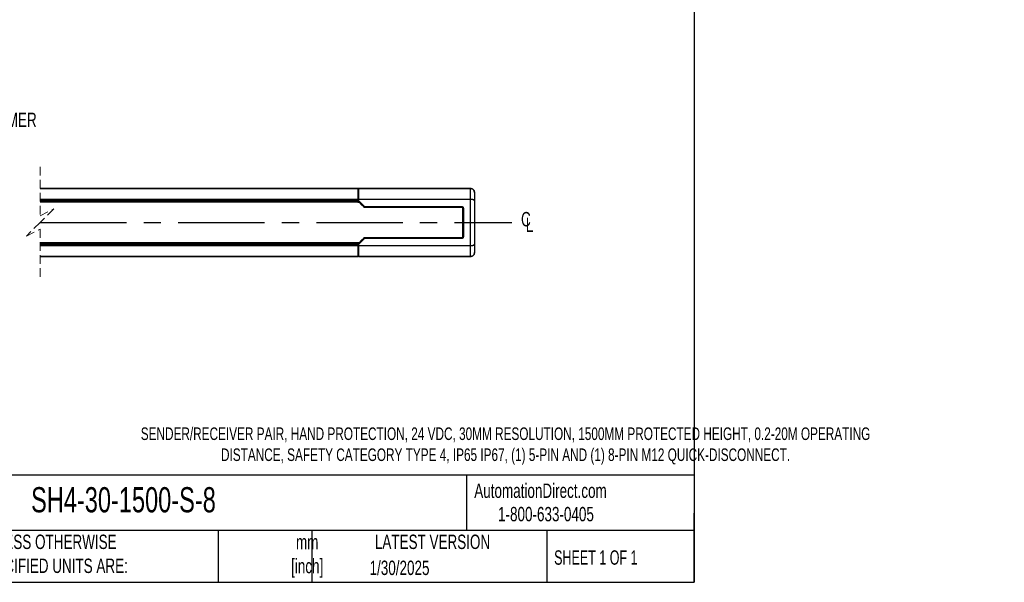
# Model space of a CAD drawing. Header units: millimetres. Extents: x 22 to 1115, y 22 to 733.
# Tile 9 of 10: x 608 to 1115, y 22 to 312. Entities that reach past the tile are written whole.
import ezdxf

# ---------------------------------------------------------------- set-up
doc = ezdxf.new("R2010")
doc.units = ezdxf.units.MM
doc.header["$LTSCALE"] = 3.5
doc.linetypes.add('CENTERX2', pattern=[20.32, 12.7, -2.54, 2.54, -2.54])
doc.linetypes.add('HIDDEN', pattern=[1.905, 1.27, -0.635])
doc.layers.add('DIMENSIONS', color=140, linetype='Continuous', lineweight=25)
doc.layers.add('TEXT', color=140, linetype='Continuous', lineweight=25)
doc.styles.add('SLDTEXTSTYLE0', font='TXT', dxfattribs={"width": 0.7})
doc.styles.add('SLDTEXTSTYLE1', font='TXT', dxfattribs={"width": 0.65})

# ---------------------------------------------------------------- blocks, each defined once
blk = doc.blocks.new('SW_BROKEN_VIEW_1')
at = {"color": 0, "linetype": 'CENTERX2'}
for p, q in [((0, 0), (0, -15.93)), ((10, 0.04), (10, -15.97)), ((-30.28, -7.89), (191.76, -7.89)), ((-1.82, -5.76), (-1.82, -10.15)), ((-0.03, -5.76), (-0.03, -10.15)), ((0, -5.76), (0, -10.15)), ((1.82, -5.76), (1.82, -10.15)), ((10, -5.76), (10, -10.15)), ((212.76, -7.89), (455.69, -7.89))]:
    blk.add_line(p, q, dxfattribs=at)
at = {"color": 0}
for p, q in [((-1.7, -5.02), (-1.77, -5.2)), ((-1.61, -4.85), (-1.7, -5.02)), ((-1.51, -4.69), (-1.61, -4.85)), ((-1.39, -4.54), (-1.51, -4.69)), ((-1.25, -4.41), (-1.39, -4.54)), ((-1.1, -4.29), (-1.25, -4.41)), ((-0.94, -4.18), (-1.1, -4.29)), ((-0.77, -4.1), (-0.94, -4.18)), ((-0.6, -4.03), (-0.77, -4.1)), ((-0.41, -3.98), (-0.6, -4.03)), ((-0.22, -3.95), (-0.41, -3.98)), ((-0.03, -3.94), (-0.22, -3.95)), ((0.16, -3.95), (-0.03, -3.94)), ((0.35, -3.98), (0.16, -3.95)), ((0.53, -4.03), (0.35, -3.98)), ((0.71, -4.1), (0.53, -4.03)), ((0.88, -4.18), (0.71, -4.1)), ((1.04, -4.29), (0.88, -4.18)), ((1.19, -4.41), (1.04, -4.29)), ((1.32, -4.54), (1.19, -4.41)), ((1.44, -4.69), (1.32, -4.54)), ((1.55, -4.85), (1.44, -4.69)), ((1.63, -5.02), (1.55, -4.85)), ((1.7, -5.2), (1.63, -5.02)), ((8.33, -5.02), (8.27, -5.2)), ((8.42, -4.85), (8.33, -5.02)), ((8.53, -4.69), (8.42, -4.85)), ((8.65, -4.54), (8.53, -4.69)), ((8.78, -4.41), (8.65, -4.54)), ((8.93, -4.29), (8.78, -4.41)), ((9.09, -4.18), (8.93, -4.29)), ((9.26, -4.1), (9.09, -4.18)), ((9.44, -4.03), (9.26, -4.1)), ((9.62, -3.98), (9.44, -4.03)), ((9.81, -3.95), (9.62, -3.98)), ((10, -3.94), (9.81, -3.95)), ((10.19, -3.95), (10, -3.94)), ((10.38, -3.98), (10.19, -3.95)), ((10.56, -4.03), (10.38, -3.98)), ((10.74, -4.1), (10.56, -4.03)), ((10.91, -4.18), (10.74, -4.1)), ((11.07, -4.29), (10.91, -4.18)), ((11.22, -4.41), (11.07, -4.29)), ((11.35, -4.54), (11.22, -4.41)), ((11.47, -4.69), (11.35, -4.54)), ((11.58, -4.85), (11.47, -4.69)), ((11.67, -5.02), (11.58, -4.85)), ((11.73, -5.2), (11.67, -5.02)), ((-1.85, -5.57), (-1.86, -5.76)), ((-1.86, -5.76), (-1.86, -10.15)), ((-1.82, -5.38), (-1.85, -5.57)), ((-1.77, -5.2), (-1.82, -5.38)), ((1.75, -5.38), (1.7, -5.2)), ((1.78, -5.57), (1.75, -5.38)), ((1.79, -5.76), (1.78, -5.57)), ((1.79, -5.76), (1.79, -10.15)), ((8.19, -5.57), (8.18, -5.76)), ((8.18, -5.76), (8.18, -10.15)), ((8.22, -5.38), (8.19, -5.57)), ((8.27, -5.2), (8.22, -5.38)), ((11.78, -5.38), (11.73, -5.2)), ((11.81, -5.57), (11.78, -5.38)), ((11.82, -5.76), (11.81, -5.57)), ((11.82, -5.76), (11.82, -10.15)), ((113.01, -7.64), (113, -7.85)), ((113, -7.85), (113.01, -8.06)), ((113.05, -7.44), (113.01, -7.64)), ((113.01, -8.06), (113.04, -8.27)), ((113.04, -8.27), (113.09, -8.47)), ((113.11, -7.24), (113.05, -7.44)), ((113.09, -8.47), (113.16, -8.67)), ((113.19, -7.04), (113.11, -7.24)), ((113.16, -8.67), (113.25, -8.86)), ((113.29, -6.86), (113.19, -7.04)), ((113.25, -8.86), (113.36, -9.03)), ((113.4, -6.68), (113.29, -6.86)), ((113.36, -9.03), (113.49, -9.2)), ((113.54, -6.52), (113.4, -6.68)), ((113.49, -9.2), (113.64, -9.35)), ((113.69, -6.38), (113.54, -6.52)), ((113.64, -9.35), (113.8, -9.49)), ((113.85, -6.25), (113.69, -6.38)), ((113.8, -9.49), (113.97, -9.6)), ((114.03, -6.14), (113.85, -6.25)), ((113.97, -9.6), (114.15, -9.7)), ((114.22, -6.05), (114.03, -6.14)), ((114.15, -9.7), (114.35, -9.78)), ((114.42, -5.98), (114.22, -6.05)), ((114.35, -9.78), (114.55, -9.84)), ((114.62, -5.92), (114.42, -5.98)), ((114.55, -9.84), (114.76, -9.87)), ((114.83, -5.9), (114.62, -5.92)), ((114.76, -9.87), (114.97, -9.89)), ((115.03, -5.89), (114.83, -5.9)), ((114.97, -9.89), (115.17, -9.88)), ((115.24, -5.9), (115.03, -5.89)), ((115.17, -9.88), (115.38, -9.85)), ((115.45, -5.94), (115.24, -5.9)), ((115.38, -9.85), (115.58, -9.8)), ((115.65, -6), (115.45, -5.94)), ((115.58, -9.8), (115.78, -9.73)), ((115.85, -6.08), (115.65, -6)), ((115.78, -9.73), (115.97, -9.64)), ((116.03, -6.17), (115.85, -6.08)), ((115.97, -9.64), (116.15, -9.53)), ((116.2, -6.29), (116.03, -6.17)), ((116.15, -9.53), (116.31, -9.4)), ((116.36, -6.43), (116.2, -6.29)), ((116.31, -9.4), (116.46, -9.25)), ((116.51, -6.58), (116.36, -6.43)), ((116.46, -9.25), (116.6, -9.09)), ((116.64, -6.74), (116.51, -6.58)), ((116.6, -9.09), (116.71, -8.92)), ((116.75, -6.92), (116.64, -6.74)), ((116.71, -8.92), (116.81, -8.73)), ((116.84, -7.11), (116.75, -6.92)), ((116.81, -8.73), (116.89, -8.54)), ((116.91, -7.3), (116.84, -7.11)), ((116.89, -8.54), (116.95, -8.34)), ((116.96, -7.51), (116.91, -7.3)), ((116.95, -8.34), (116.99, -8.13)), ((116.99, -7.71), (116.96, -7.51)), ((117, -7.92), (116.99, -7.71)), ((116.99, -8.13), (117, -7.92)), ((-1.86, -10.15), (-1.85, -10.34)), ((-1.85, -10.34), (-1.82, -10.53)), ((-1.82, -10.53), (-1.77, -10.71)), ((-1.77, -10.71), (-1.7, -10.89)), ((-1.7, -10.89), (-1.61, -11.06)), ((-1.61, -11.06), (-1.51, -11.22)), ((-1.51, -11.22), (-1.39, -11.37)), ((-1.39, -11.37), (-1.25, -11.51)), ((-1.25, -11.51), (-1.1, -11.63)), ((-1.1, -11.63), (-0.94, -11.73)), ((-0.94, -11.73), (-0.77, -11.82)), ((-0.77, -11.82), (-0.6, -11.88)), ((-0.6, -11.88), (-0.41, -11.93)), ((-0.41, -11.93), (-0.22, -11.96)), ((-0.22, -11.96), (-0.03, -11.97)), ((-0.03, -11.97), (0.16, -11.96)), ((0.16, -11.96), (0.35, -11.93)), ((0.35, -11.93), (0.53, -11.88)), ((0.53, -11.88), (0.71, -11.82)), ((0.71, -11.82), (0.88, -11.73)), ((0.88, -11.73), (1.04, -11.63)), ((1.04, -11.63), (1.19, -11.51)), ((1.19, -11.51), (1.32, -11.37)), ((1.32, -11.37), (1.44, -11.22)), ((1.44, -11.22), (1.55, -11.06)), ((1.55, -11.06), (1.63, -10.89)), ((1.63, -10.89), (1.7, -10.71)), ((1.7, -10.71), (1.75, -10.53)), ((1.75, -10.53), (1.78, -10.34)), ((1.78, -10.34), (1.79, -10.15)), ((8.18, -10.15), (8.19, -10.34)), ((8.19, -10.34), (8.22, -10.53)), ((8.22, -10.53), (8.27, -10.71)), ((8.27, -10.71), (8.33, -10.89)), ((8.33, -10.89), (8.42, -11.06)), ((8.42, -11.06), (8.53, -11.22)), ((8.53, -11.22), (8.65, -11.37)), ((8.65, -11.37), (8.78, -11.51)), ((8.78, -11.51), (8.93, -11.63)), ((8.93, -11.63), (9.09, -11.73)), ((9.09, -11.73), (9.26, -11.82)), ((9.26, -11.82), (9.44, -11.88)), ((9.44, -11.88), (9.62, -11.93)), ((9.62, -11.93), (9.81, -11.96)), ((9.81, -11.96), (10, -11.97)), ((10, -11.97), (10.19, -11.96)), ((10.19, -11.96), (10.38, -11.93)), ((10.38, -11.93), (10.56, -11.88)), ((10.56, -11.88), (10.74, -11.82)), ((10.74, -11.82), (10.91, -11.73)), ((10.91, -11.73), (11.07, -11.63)), ((11.07, -11.63), (11.22, -11.51)), ((11.22, -11.51), (11.35, -11.37)), ((11.35, -11.37), (11.47, -11.22)), ((11.47, -11.22), (11.58, -11.06)), ((11.58, -11.06), (11.67, -10.89)), ((11.67, -10.89), (11.73, -10.71)), ((11.73, -10.71), (11.78, -10.53)), ((11.78, -10.53), (11.81, -10.34)), ((11.81, -10.34), (11.82, -10.15))]:
    blk.add_line(p, q, dxfattribs=at)
for points, knots in [([(1.82, -5.76), (1.81, -5.57), (1.78, -5.38), (1.73, -5.2), (1.67, -5.02), (1.58, -4.85), (1.47, -4.69), (1.35, -4.54), (1.22, -4.41), (1.07, -4.29), (0.91, -4.18), (0.74, -4.1), (0.56, -4.03), (0.38, -3.98), (0.19, -3.95), (0, -3.94), (-0.19, -3.95), (-0.38, -3.98), (-0.56, -4.03), (-0.74, -4.1), (-0.91, -4.18), (-1.07, -4.29), (-1.22, -4.41), (-1.35, -4.54), (-1.47, -4.69), (-1.58, -4.85), (-1.67, -5.02), (-1.73, -5.2), (-1.78, -5.38), (-1.81, -5.57), (-1.82, -5.76), (-1.82, -5.7), (-1.82, -5.76)], [0, 0, 0, 0, 0.033333, 0.066667, 0.1, 0.133332, 0.166667, 0.2, 0.233333, 0.266666, 0.300001, 0.333332, 0.366667, 0.399999, 0.433332, 0.466667, 0.500002, 0.533332, 0.566668, 0.6, 0.633332, 0.666668, 0.699999, 0.733334, 0.766666, 0.799999, 0.833333, 0.866667, 0.9, 0.933333, 0.966667, 1, 1, 1, 1]), ([(-1.82, -10.15), (-1.81, -10.34), (-1.78, -10.53), (-1.73, -10.71), (-1.67, -10.89), (-1.58, -11.06), (-1.47, -11.22), (-1.35, -11.37), (-1.22, -11.51), (-1.07, -11.63), (-0.91, -11.73), (-0.74, -11.82), (-0.56, -11.88), (-0.38, -11.93), (-0.19, -11.96), (0, -11.97), (0.19, -11.96), (0.38, -11.93), (0.56, -11.88), (0.74, -11.82), (0.91, -11.73), (1.07, -11.63), (1.22, -11.51), (1.35, -11.37), (1.47, -11.22), (1.58, -11.06), (1.67, -10.89), (1.73, -10.71), (1.78, -10.53), (1.81, -10.34), (1.82, -10.15), (1.82, -10.21), (1.82, -10.15)], [0, 0, 0, 0, 0.0333337, 0.0666674, 0.1000007, 0.1333333, 0.1666675, 0.2000009, 0.2333337, 0.2666663, 0.3000012, 0.3333323, 0.3666676, 0.4000001, 0.4333321, 0.4666676, 0.4999976, 0.5333328, 0.5666682, 0.6000003, 0.6333328, 0.666668, 0.6999991, 0.733334, 0.7666667, 0.7999995, 0.8333328, 0.866667, 0.8999996, 0.9333329, 0.9666666, 1, 1, 1, 1])]:
    blk.add_open_spline(points, degree=3, knots=knots, dxfattribs=at)
blk = doc.blocks.new('SW_SYMBOL_MOD_CL')
at = {"layer": 'DIMENSIONS', "color": 0, "char_height": 2756, "attachment_point": 5, "style": 'SLDTEXTSTYLE0'}
for s, insert in [('C', (1400, 2100)), ('L', (2100, 1050))]:
    blk.add_mtext(s, dxfattribs=dict(at, insert=insert))

msp = doc.modelspace()

# ---------------------------------------------------------------- linework, layer by layer
at = {"color": 7, "linetype": 'HIDDEN', "lineweight": 18}
for p, q in [((618.896, 236.033), (618.896, 210.92)), ((618.896, 210.92), (625.896, 214.42)), ((625.896, 214.42), (618.896, 207.42)), ((618.896, 207.42), (611.896, 200.42)), ((611.896, 200.42), (618.896, 203.92)), ((618.896, 203.92), (618.896, 178.808))]:
    msp.add_line(p, q, dxfattribs=at)
for p, q in [((618.896, 224.92), (782.508, 224.92)), ((782.508, 224.917), (618.896, 224.917)), ((782.508, 224.92), (782.508, 224.917)), ((784.179, 224.92), (782.508, 224.92)), ((782.508, 224.917), (782.508, 219.444)), ((782.508, 224.42), (782.758, 224.42)), ((782.758, 223.545), (782.508, 223.545)), ((782.508, 223.545), (782.758, 223.545)), ((782.758, 224.881), (782.758, 220.44)), ((783.008, 224.92), (782.913, 224.917)), ((840.508, 224.918), (782.913, 224.918)), ((783.008, 224.92), (784.253, 224.92)), ((784.179, 224.92), (784.179, 224.92)), ((784.179, 224.92), (784.348, 224.92)), ((784.348, 224.92), (784.253, 224.92)), ((784.348, 224.92), (840.508, 224.92)), ((840.508, 224.92), (840.508, 224.917)), ((840.508, 219.494), (840.508, 224.918)), ((618.896, 219.444), (782.508, 219.444)), ((782.508, 219.266), (618.896, 219.266)), ((618.896, 218.969), (782.508, 218.969)), ((782.508, 218.725), (618.896, 218.725)), ((618.896, 218.127), (782.508, 218.127)), ((782.508, 218.12), (618.896, 218.12)), ((782.758, 221.668), (782.508, 221.668)), ((782.508, 219.444), (782.508, 219.266)), ((782.508, 218.969), (782.508, 219.266)), ((782.508, 218.969), (782.508, 218.725)), ((782.508, 218.725), (782.508, 218.127)), ((782.758, 218.6), (782.508, 218.6)), ((782.758, 218.419), (782.508, 218.419)), ((782.768, 218.2), (782.508, 218.2)), ((782.508, 218.182), (782.785, 218.182)), ((782.508, 218.127), (782.508, 218.12)), ((782.508, 218.047), (782.508, 218.12)), ((782.508, 217.92), (782.508, 218.047)), ((782.758, 218.719), (782.758, 220.44)), ((782.758, 220.44), (782.777, 219.494)), ((782.758, 218.719), (782.758, 218.21)), ((782.758, 218.21), (782.774, 218.423)), ((784.441, 216.498), (782.758, 218.21)), ((785.7, 215.45), (782.774, 218.423)), ((782.777, 219.494), (840.508, 219.494)), ((840.508, 219.315), (782.778, 219.315)), ((782.778, 218.77), (782.778, 219.315)), ((782.778, 218.77), (785.875, 215.623)), ((840.508, 219.494), (840.508, 219.315)), ((840.508, 195.525), (840.508, 219.315)), ((842.508, 222.92), (842.508, 218.556)), ((842.508, 218.556), (842.508, 196.285)), ((783.043, 217.92), (618.896, 217.92)), ((782.508, 217.957), (783.007, 217.957)), ((785.331, 215.594), (784.441, 216.498)), ((785.635, 215.284), (785.331, 215.594)), ((785.635, 215.284), (785.7, 215.45)), ((785.875, 215.377), (785.81, 215.21)), ((836.127, 215.171), (785.81, 215.21)), ((785.875, 215.623), (836.127, 215.623)), ((785.875, 215.623), (785.875, 215.377)), ((836.127, 215.377), (785.875, 215.377)), ((836.127, 215.377), (836.127, 215.623)), ((836.127, 215.171), (836.127, 215.377)), ((836.392, 215.054), (836.392, 199.786)), ((836.508, 214.789), (836.715, 214.789)), ((836.508, 200.051), (836.508, 214.789)), ((836.715, 214.789), (836.961, 214.789)), ((836.715, 200.051), (836.715, 214.789)), ((836.961, 214.789), (836.961, 200.051)), ((782.758, 196.631), (784.441, 198.342)), ((782.774, 196.418), (785.7, 199.39)), ((785.875, 199.217), (782.778, 196.07)), ((784.441, 198.342), (785.331, 199.247)), ((785.331, 199.247), (785.635, 199.556)), ((785.7, 199.39), (785.635, 199.556)), ((785.81, 199.63), (836.127, 199.67)), ((785.81, 199.63), (785.875, 199.463)), ((785.875, 199.463), (785.875, 199.217)), ((785.875, 199.463), (836.127, 199.463)), ((836.127, 199.217), (785.875, 199.217)), ((836.127, 199.67), (836.127, 199.463)), ((836.127, 199.463), (836.127, 199.217)), ((836.508, 200.051), (836.715, 200.051)), ((836.715, 200.051), (836.961, 200.051)), ((783.043, 196.92), (618.896, 196.92)), ((618.896, 196.72), (782.508, 196.72)), ((782.508, 196.714), (618.896, 196.714)), ((618.896, 196.115), (782.508, 196.115)), ((782.508, 195.872), (618.896, 195.872)), ((618.896, 195.575), (782.508, 195.575)), ((782.508, 195.396), (618.896, 195.396)), ((782.508, 196.794), (782.508, 196.92)), ((783.007, 196.883), (782.508, 196.883)), ((782.508, 196.72), (782.508, 196.794)), ((782.508, 196.72), (782.508, 196.714)), ((782.508, 196.714), (782.508, 196.115)), ((782.785, 196.658), (782.508, 196.658)), ((782.508, 196.64), (782.768, 196.64)), ((782.758, 196.421), (782.508, 196.421)), ((782.758, 196.24), (782.508, 196.24)), ((782.508, 196.115), (782.508, 195.872)), ((782.508, 195.575), (782.508, 195.872)), ((782.508, 195.575), (782.508, 195.396)), ((782.508, 195.396), (782.508, 189.923)), ((782.758, 193.172), (782.508, 193.172)), ((782.758, 196.122), (782.758, 196.631)), ((782.774, 196.418), (782.758, 196.631)), ((782.758, 194.401), (782.758, 196.122)), ((782.777, 195.346), (782.758, 194.401)), ((782.758, 194.401), (782.758, 189.96)), ((840.508, 195.346), (782.777, 195.346)), ((782.778, 196.07), (782.778, 195.525)), ((782.778, 195.525), (840.508, 195.525)), ((840.508, 195.525), (840.508, 195.346)), ((840.508, 189.923), (840.508, 195.346)), ((842.508, 196.285), (842.508, 191.92)), ((618.896, 189.923), (782.508, 189.923)), ((782.508, 189.92), (618.896, 189.92)), ((782.508, 191.295), (782.758, 191.295)), ((782.508, 191.295), (782.758, 191.295)), ((782.508, 190.42), (782.758, 190.42)), ((782.508, 189.923), (782.508, 189.92)), ((784.179, 189.92), (782.508, 189.92)), ((782.913, 189.923), (840.508, 189.923)), ((782.913, 189.923), (783.008, 189.921)), ((784.253, 189.921), (783.008, 189.921)), ((784.179, 189.921), (784.179, 189.92)), ((784.179, 189.92), (784.348, 189.92)), ((784.253, 189.921), (784.348, 189.92)), ((840.508, 189.92), (784.348, 189.92)), ((840.508, 189.923), (840.508, 189.92))]:
    msp.add_line(p, q)
for centre, radius, start, end in [((828.181, 172.461), 60.438, 134.42614, 134.65954), ((785.878, 215.631), 0.254, 225.34165, 269.28896), ((836.127, 214.789), 0.834, 359.99787, 90.00008), ((836.127, 214.789), 0.588, 359.99744, 89.99948), ((785.878, 199.209), 0.254, 90.71133, 134.65755), ((826.199, 240.366), 57.612, 225.33474, 225.57959), ((836.127, 200.051), 0.834, 269.99981, 0.0022), ((836.127, 200.051), 0.588, 270.0006, 0.00253)]:
    msp.add_arc(centre, radius, start, end)
for points, knots in [([(782.913, 224.918), (782.892, 224.916), (782.854, 224.914), (782.807, 224.904), (782.772, 224.899), (782.762, 224.885), (782.758, 224.881)], [0, 0, 0, 0, 0.39033619, 0.69723006, 0.90257989, 1, 1, 1, 1]), ([(840.508, 224.92), (840.722, 224.9), (841.181, 224.857), (841.712, 224.551), (842.082, 224.179), (842.313, 223.816), (842.476, 223.389), (842.497, 223.079), (842.508, 222.92)], [0, 0, 0, 0, 0.204086, 0.4383015, 0.5673318, 0.7039583, 0.8481797, 1, 1, 1, 1]), ([(842.508, 222.92), (842.498, 223.077), (842.476, 223.392), (842.306, 223.833), (842.054, 224.213), (841.659, 224.586), (841.132, 224.865), (840.697, 224.901), (840.508, 224.917)], [0, 0, 0, 0, 0.1503138, 0.30096, 0.4470258, 0.5841841, 0.8197218, 1, 1, 1, 1]), ([(782.774, 218.423), (782.775, 218.431), (782.776, 218.456), (782.776, 218.504), (782.778, 218.611), (782.778, 218.702), (782.778, 218.77)], [0, 0, 0, 0, 0.0723644, 0.2125162, 0.4138274, 1, 1, 1, 1]), ([(782.778, 219.315), (782.778, 219.332), (782.778, 219.364), (782.777, 219.411), (782.777, 219.454), (782.777, 219.482), (782.777, 219.494)], [0, 0, 0, 0, 0.27686071, 0.5427133, 0.78699847, 1, 1, 1, 1]), ([(840.508, 219.494), (840.645, 219.491), (840.911, 219.483), (841.294, 219.426), (841.645, 219.34), (842.012, 219.194), (842.391, 218.976), (842.473, 218.681), (842.508, 218.556)], [0, 0, 0, 0, 0.1718628, 0.336168, 0.4886255, 0.6252171, 0.8407174, 1, 1, 1, 1]), ([(842.508, 218.556), (842.496, 218.617), (842.471, 218.745), (842.268, 218.939), (841.983, 219.086), (841.622, 219.195), (841.268, 219.264), (840.893, 219.307), (840.637, 219.312), (840.508, 219.315)], [0, 0, 0, 0, 0.0804538, 0.1676034, 0.3558104, 0.5024164, 0.6627427, 0.8306752, 1, 1, 1, 1]), ([(785.81, 215.21), (785.773, 215.215), (785.707, 215.223), (785.657, 215.265), (785.635, 215.284)], [0, 0, 0, 0, 0.5596866, 1, 1, 1, 1]), ([(836.508, 214.789), (836.502, 214.843), (836.488, 214.956), (836.384, 215.084), (836.256, 215.158), (836.169, 215.167), (836.127, 215.171)], [0, 0, 0, 0, 0.2702793, 0.5624621, 0.7897153, 1, 1, 1, 1]), ([(785.635, 199.556), (785.664, 199.58), (785.715, 199.621), (785.781, 199.627), (785.81, 199.63)], [0, 0, 0, 0, 0.5602593, 1, 1, 1, 1]), ([(836.127, 199.67), (836.181, 199.676), (836.293, 199.69), (836.421, 199.794), (836.496, 199.922), (836.504, 200.01), (836.508, 200.051)], [0, 0, 0, 0, 0.2702768, 0.5624182, 0.7897334, 1, 1, 1, 1]), ([(782.778, 196.07), (782.778, 196.115), (782.778, 196.198), (782.777, 196.303), (782.776, 196.375), (782.775, 196.407), (782.774, 196.418)], [0, 0, 0, 0, 0.3801734, 0.7218066, 0.9075898, 1, 1, 1, 1]), ([(782.777, 195.346), (782.777, 195.359), (782.777, 195.386), (782.777, 195.429), (782.778, 195.476), (782.778, 195.509), (782.778, 195.525)], [0, 0, 0, 0, 0.2130004, 0.4572843, 0.7231407, 1, 1, 1, 1]), ([(840.508, 195.525), (840.637, 195.528), (840.892, 195.534), (841.268, 195.577), (841.622, 195.645), (841.982, 195.754), (842.268, 195.902), (842.471, 196.096), (842.496, 196.223), (842.508, 196.285)], [0, 0, 0, 0, 0.1691683, 0.3370494, 0.4974534, 0.6441849, 0.8322194, 0.9194445, 1, 1, 1, 1]), ([(842.508, 196.285), (842.473, 196.159), (842.391, 195.865), (842.012, 195.646), (841.645, 195.501), (841.294, 195.415), (840.911, 195.357), (840.645, 195.35), (840.508, 195.346)], [0, 0, 0, 0, 0.1592813, 0.3747819, 0.5113739, 0.6638315, 0.8281369, 1, 1, 1, 1]), ([(782.758, 189.96), (782.762, 189.955), (782.772, 189.942), (782.807, 189.937), (782.854, 189.927), (782.892, 189.925), (782.913, 189.923)], [0, 0, 0, 0, 0.0973428, 0.3023437, 0.6096299, 1, 1, 1, 1]), ([(840.508, 189.923), (840.643, 189.931), (840.907, 189.947), (841.407, 190.111), (841.953, 190.48), (842.321, 191.025), (842.485, 191.523), (842.5, 191.787), (842.508, 191.92)], [0, 0, 0, 0, 0.1286259, 0.2541888, 0.5007235, 0.7469366, 0.8720784, 1, 1, 1, 1]), ([(842.508, 191.92), (842.497, 191.761), (842.476, 191.452), (842.313, 191.024), (842.082, 190.661), (841.712, 190.29), (841.181, 189.983), (840.722, 189.94), (840.508, 189.92)], [0, 0, 0, 0, 0.15181803, 0.29603861, 0.43266551, 0.56169614, 0.79591336, 1, 1, 1, 1])]:
    msp.add_open_spline(points, degree=3, knots=knots)
at = {"layer": 'TEXT'}
for p, q in [((955.675, 733.425), (955.675, 22.225)), ((955.675, 77.441), (22.225, 77.441)), ((838.514, 77.441), (838.514, 48.895)), ((955.675, 22.225), (955.675, 57.785)), ((955.675, 48.895), (22.225, 48.895)), ((710.585, 48.895), (710.585, 22.225)), ((758.842, 48.895), (758.842, 22.225)), ((879.721, 48.895), (879.721, 22.225)), ((22.225, 22.225), (955.675, 22.225))]:
    msp.add_line(p, q, dxfattribs=at)

# ---------------------------------------------------------------- block references
at = {"color": 7, "linetype": 'Continuous'}
msp.add_blockref('SW_BROKEN_VIEW_1', (406.132, 215.308), dxfattribs=at)
at = {"layer": 'DIMENSIONS', "xscale": 0.002688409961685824, "yscale": 0.002688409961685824, "zscale": 0.002688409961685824}
msp.add_blockref('SW_SYMBOL_MOD_CL', (865.249, 203.425), dxfattribs=at)

# ---------------------------------------------------------------- texts
at = {"color": 179, "linetype": 'Continuous', "lineweight": 18, "char_height": 7.40833, "attachment_point": 1, "style": 'SLDTEXTSTYLE0'}
for s, insert in [('AutomationDirect.com', (842.432, 73.068)), ('1-800-633-0405', (854.671, 61.03))]:
    msp.add_mtext(s, dxfattribs=dict(at, insert=insert))
at = {"layer": 'DIMENSIONS', "insert": (570.512, 263.977), "char_height": 7.40833, "attachment_point": 1, "style": 'SLDTEXTSTYLE0'}
msp.add_mtext('LASER AIMER', dxfattribs=at)
at = {"layer": 'TEXT'}
for s, insert, char_height, attachment_point, style in [('SENDER/RECEIVER PAIR, HAND PROTECTION, 24 VDC, 30MM RESOLUTION, 1500MM PROTECTED HEIGHT, 0.2-20M OPERATING ^JDISTANCE, SAFETY CATEGORY TYPE 4, IP65 IP67, (1) 5-PIN AND (1) 8-PIN M12 QUICK-DISCONNECT.', (858.543, 101.943), 6.482292, 2, 'SLDTEXTSTYLE0'), ('SH4-30-1500-S-8', (614.256, 71.199), 12.96458, 1, 'SLDTEXTSTYLE0'), ('UNLESS OTHERWISE ^JSPECIFIED UNITS ARE:', (586.628, 46.774), 7.40833, 1, 'SLDTEXTSTYLE0'), ('LATEST VERSION', (820.932, 46.774), 7.40833, 2, 'SLDTEXTSTYLE0'), ('mm^J[inch]', (756.408, 46.652), 7.4083, 2, 'SLDTEXTSTYLE0'), ('SHEET 1 OF 1', (883.545, 38.68), 7.40833, 1, 'SLDTEXTSTYLE1'), ('1/30/2025', (803.955, 33.379), 7.4083, 2, 'SLDTEXTSTYLE0')]:
    msp.add_mtext(s, dxfattribs=dict(at, insert=insert, char_height=char_height, attachment_point=attachment_point, style=style))

doc.saveas('drawing.dxf')
